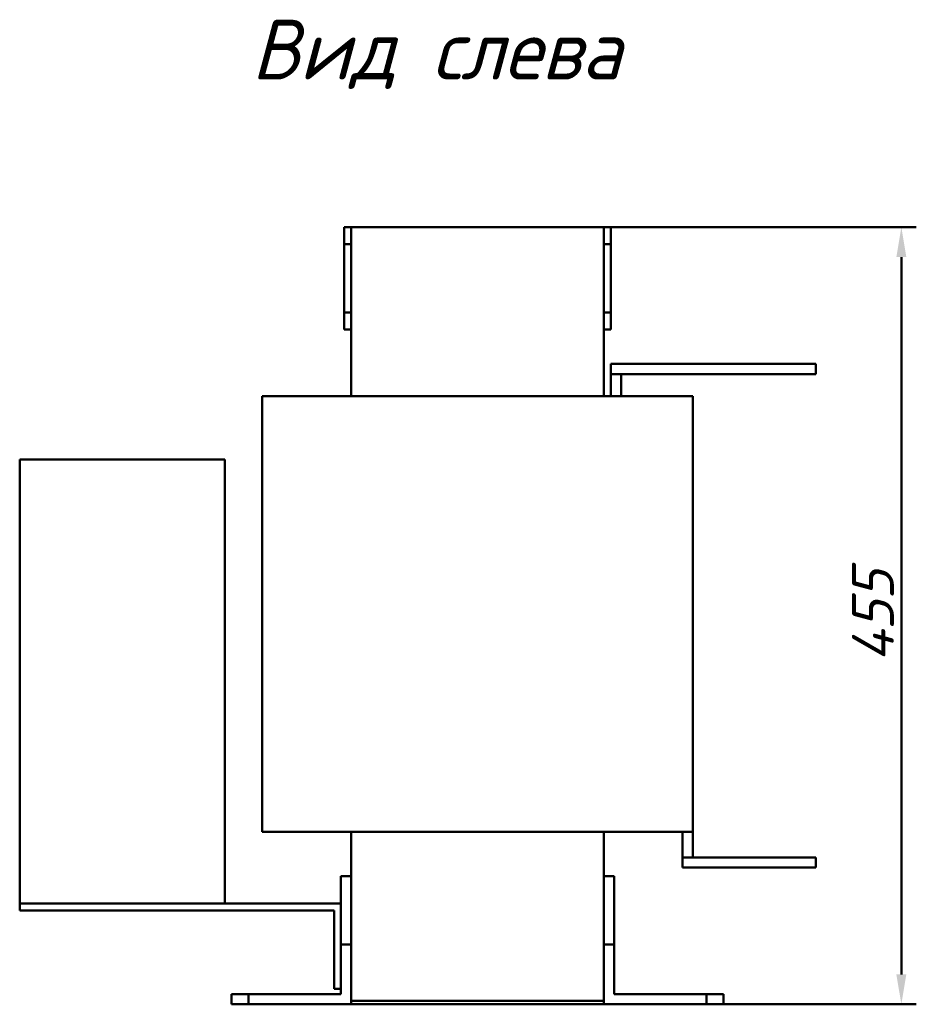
# Model space of a CAD drawing. Header units: millimetres. Extents: x 407 to 2090, y -518 to 1203.
# Tile 4 of 4: x 1566 to 2090, y 626 to 1203. Entities that reach past the tile are written whole.
import ezdxf

# ---------------------------------------------------------------- set-up
doc = ezdxf.new("R2010")
doc.units = ezdxf.units.MM
doc.layers.get('Defpoints').update_dxf_attribs({"lineweight": 25})
doc.layers.add('Осн_СБ', color=7, linetype='Continuous', lineweight=50)
doc.styles.add('GOST-2.304_Type-B_italic', font='GOST Common Italic.ttf', dxfattribs={"height": 2.5})
doc.styles.add('ГОСТ', font='isocpeui.ttf')
doc.dimstyles.new('ISO-25', dxfattribs={"dimtxt": 3.5, "dimasz": 2.5, "dimexe": 1.25, "dimexo": 0.625, "dimtad": 1, "dimdec": 0, "dimtxsty": 'ГОСТ', "dimcen": 2.5, "dimclrd": 256, "dimclre": 256, "dimclrt": 256, "dimadec": 0, "dimazin": 0, "dimtfac": 1, "dimtdec": 0, "dimtmove": 0, "dimatfit": 3, "dimfxl": 1, "dimlwd": -1, "dimlwe": -1, "dimarcsym": 0})

# ---------------------------------------------------------------- blocks, each defined once
blk = doc.blocks.new('*D316')
at = {"layer": 'Defpoints', "color": 0, "transparency": 16777216}
for p in [(1833.68, 1081.48), (2081.75, 1081.48), (1729.68, 626.48)]:
    blk.add_point(p, dxfattribs=at)
at = {"layer": 'Осн_СБ', "transparency": 16777216}
for p, q in [((1838.06, 1081.48), (2090.5, 1081.48)), ((2081.75, 643.98), (2081.75, 1063.98)), ((1734.06, 626.48), (2090.5, 626.48))]:
    blk.add_line(p, q, dxfattribs=at)
for points in [[(2078.83, 1063.98), (2084.66, 1063.98), (2081.75, 1081.48)], [(2078.83, 643.98), (2084.66, 643.98), (2081.75, 626.48)]]:
    blk.add_solid(points, dxfattribs=at)
at = {"layer": 'Осн_СБ', "transparency": 16777216, "insert": (2065.12, 853.98), "char_height": 24.5, "attachment_point": 5, "rotation": 90, "style": 'ГОСТ'}
blk.add_mtext('455', dxfattribs=at)

msp = doc.modelspace()

# ---------------------------------------------------------------- linework, layer by layer
at = {"layer": 'Осн_СБ'}
for p, q in [((1759.68, 1081.48), (1755.68, 1081.48)), ((1755.68, 1071.48), (1755.68, 1081.48)), ((1759.68, 1081.48), (1907.68, 1081.48)), ((1759.68, 1071.48), (1759.68, 1081.48)), ((1911.68, 1081.48), (1907.68, 1081.48)), ((1907.68, 1081.48), (1907.68, 1071.48)), ((1911.68, 1071.48), (1911.68, 1081.48)), ((1759.68, 1071.48), (1755.68, 1071.48)), ((1755.68, 1031.48), (1755.68, 1071.48)), ((1759.68, 1031.48), (1759.68, 1071.48)), ((1907.68, 1071.48), (1911.68, 1071.48)), ((1907.68, 1071.48), (1907.68, 1031.48)), ((1911.68, 1071.48), (1911.68, 1031.48)), ((1759.68, 1031.48), (1755.68, 1031.48)), ((1755.68, 1021.48), (1755.68, 1031.48)), ((1759.68, 1021.48), (1759.68, 1031.48)), ((1911.68, 1031.48), (1907.68, 1031.48)), ((1907.68, 1031.48), (1907.68, 1021.48)), ((1911.68, 1021.48), (1911.68, 1031.48)), ((1759.68, 1021.48), (1755.68, 1021.48)), ((1759.68, 982.48), (1759.68, 1021.48)), ((1907.68, 982.48), (1907.68, 1021.48)), ((1907.68, 1021.48), (1911.68, 1021.48)), ((1911.68, 1001.48), (2031.68, 1001.48)), ((1911.68, 995.48), (1911.68, 1001.48)), ((2031.68, 995.48), (2031.68, 1001.48)), ((1911.68, 995.48), (1917.68, 995.48)), ((1911.68, 982.48), (1911.68, 995.48)), ((1911.68, 995.48), (2031.68, 995.48)), ((1917.68, 982.48), (1917.68, 995.48)), ((1717.68, 982.48), (1707.68, 982.48)), ((1707.68, 982.48), (1707.68, 727.48)), ((1717.68, 982.48), (1949.68, 982.48)), ((1959.68, 982.48), (1949.68, 982.48)), ((1959.68, 727.48), (1959.68, 982.48)), ((1685.68, 945.48), (1565.68, 945.48)), ((1565.68, 685.48), (1565.68, 945.48)), ((1685.68, 685.48), (1685.68, 945.48)), ((1717.68, 727.48), (1707.68, 727.48)), ((1717.68, 727.48), (1949.68, 727.48)), ((1759.68, 701.48), (1759.68, 727.48)), ((1907.68, 701.48), (1907.68, 727.48)), ((1959.68, 727.48), (1949.68, 727.48)), ((1953.68, 727.48), (1953.68, 712.48)), ((1959.68, 727.48), (1959.68, 712.48)), ((1959.68, 712.48), (1953.68, 712.48)), ((1953.68, 712.48), (1953.68, 706.48)), ((2031.68, 712.48), (1953.68, 712.48)), ((2031.68, 712.48), (2031.68, 706.48)), ((2031.68, 706.48), (1953.68, 706.48)), ((1753.68, 661.48), (1753.68, 701.48)), ((1753.68, 701.48), (1759.68, 701.48)), ((1759.68, 701.48), (1759.68, 661.48)), ((1907.68, 661.48), (1907.68, 701.48)), ((1907.68, 701.48), (1913.68, 701.48)), ((1913.68, 701.48), (1913.68, 661.48)), ((1565.68, 685.48), (1565.68, 681.48)), ((1685.68, 685.48), (1565.68, 685.48)), ((1575.68, 681.48), (1565.68, 681.48)), ((1575.68, 681.48), (1749.68, 681.48)), ((1753.68, 685.48), (1685.68, 685.48)), ((1749.68, 681.48), (1749.68, 645.48)), ((1753.68, 661.48), (1753.68, 632.48)), ((1759.68, 661.48), (1753.68, 661.48)), ((1759.68, 626.48), (1759.68, 661.48)), ((1907.68, 661.48), (1907.68, 626.48)), ((1913.68, 661.48), (1907.68, 661.48)), ((1913.68, 632.48), (1913.68, 661.48)), ((1749.68, 635.48), (1749.68, 645.48)), ((1749.68, 635.48), (1753.68, 635.48)), ((1689.68, 632.48), (1689.68, 626.48)), ((1699.68, 632.48), (1689.68, 632.48)), ((1699.68, 626.48), (1699.68, 632.48)), ((1753.68, 632.48), (1699.68, 632.48)), ((1907.68, 628.48), (1759.68, 628.48)), ((1967.68, 632.48), (1913.68, 632.48)), ((1977.68, 632.48), (1967.68, 632.48)), ((1967.68, 632.48), (1967.68, 626.48)), ((1977.68, 626.48), (1977.68, 632.48)), ((1689.68, 626.48), (1699.68, 626.48)), ((1699.68, 626.48), (1759.68, 626.48)), ((1907.68, 626.48), (1967.68, 626.48)), ((1967.68, 626.48), (1977.68, 626.48))]:
    msp.add_line(p, q, dxfattribs=at)

# ---------------------------------------------------------------- texts
at = {"layer": 'Осн_СБ', "insert": (1701.31, 1202.95), "char_height": 35, "width": 336.0264, "attachment_point": 1, "style": 'GOST-2.304_Type-B_italic'}
msp.add_mtext('Вид слева', dxfattribs=at)

# ---------------------------------------------------------------- dimensions: what is measured, and where the dimension line sits
at = {"layer": 'Осн_СБ'}
dim = msp.add_linear_dim(base=(2081.75, 1081.48), p1=(1729.68, 626.48), p2=(1833.68, 1081.48), angle=90, dimstyle='ISO-25', dxfattribs=at)
dim.commit()
dim.dimension.update_dxf_attribs({"geometry": '*D316', "text_midpoint": (2065.12, 853.98)})

doc.saveas('drawing.dxf')
